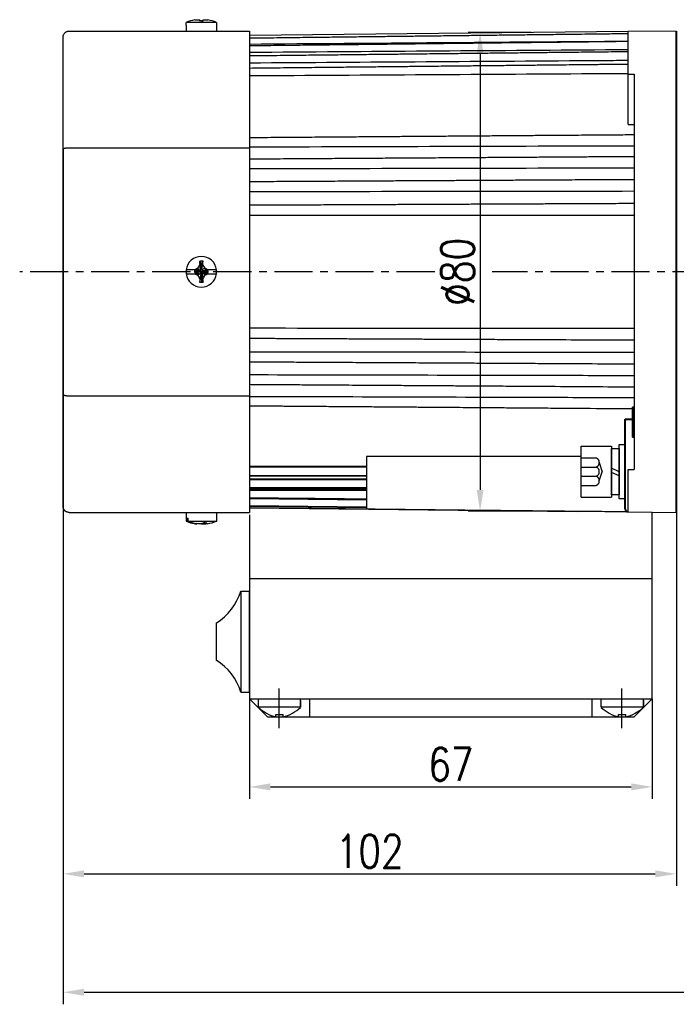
# Model space of a CAD drawing. Header units: inches. Extents: x -753 to 5070, y -3075 to 1581.
# Tile 88 of 178: x 2752 to 2861, y -1266 to -1102. Entities that reach past the tile are written whole.
import ezdxf

# ---------------------------------------------------------------- set-up
doc = ezdxf.new("R2010")
doc.units = ezdxf.units.IN
doc.header["$LTSCALE"] = 10
doc.header["$MEASUREMENT"] = 0
doc.linetypes.add('CENTER', pattern=[10.16, 6.35, -1.27, 1.27, -1.27])
doc.linetypes.add('HIDDEN', pattern=[1.905, 1.27, -0.635])
for name, color, linetype in [('1轮廓实线层', 7, 'Continuous'), ('3中心线层', 1, 'CENTER'), ('4虚线层', 6, 'HIDDEN'), ('7标注层', 4, 'Continuous')]:
    doc.layers.add(name, color=color, linetype=linetype)
doc.layers.add('图层2', color=4, linetype='Continuous', lineweight=40)
doc.styles.add('TH_GBDIM', font='romans.shx', dxfattribs={"width": 0.8, "bigfont": 'gbcbig.shx'})
doc.dimstyles.new('TH_GBDIM', dxfattribs={"dimtxt": 3.5, "dimasz": 2.5, "dimexe": 2, "dimexo": 0, "dimgap": 1, "dimtad": 1, "dimdec": 4, "dimdsep": 46, "dimtxsty": 'TH_GBDIM', "dimcen": 0.09, "dimclrd": 4, "dimclre": 4, "dimclrt": 3, "dimadec": 0, "dimazin": 0, "dimtfac": 1, "dimtdec": 4, "dimtmove": 0, "dimatfit": 3, "dimfxl": 1, "dimtzin": 0, "dimarcsym": 0})

# ---------------------------------------------------------------- blocks, each defined once
blk = doc.blocks.new('*D255')
at = {"layer": '7标注层', "color": 4, "lineweight": -2, "transparency": 16777216}
for p, q in [((2758.8, -1123.9), (2758.8, -1266.14)), ((2980.8, -1123.9), (2980.8, -1266.14)), ((2762.3, -1264.14), (2977.3, -1264.14))]:
    blk.add_line(p, q, dxfattribs=at)
at = {"layer": '7标注层', "color": 4, "transparency": 16777216}
for points in [[(2762.3, -1263.56), (2762.3, -1264.73), (2758.8, -1264.14)], [(2977.3, -1263.56), (2977.3, -1264.73), (2980.8, -1264.14)]]:
    blk.add_solid(points, dxfattribs=at)
at = {"layer": 'Defpoints', "color": 0, "transparency": 16777216}
for p in [(2758.8, -1123.9), (2980.8, -1123.9), (2980.8, -1264.14)]:
    blk.add_point(p, dxfattribs=at)
at = {"layer": '7标注层', "color": 3, "transparency": 16777216, "insert": (2871.54, -1260.39), "char_height": 5.5, "attachment_point": 5, "style": 'TH_GBDIM'}
blk.add_mtext('222', dxfattribs=at)
blk = doc.blocks.new('*D328')
at = {"layer": '7标注层', "color": 4, "lineweight": -2, "transparency": 16777216}
for p, q in [((2860.8, -1104.39), (2860.8, -1246.46)), ((2758.8, -1134.91), (2758.8, -1246.46)), ((2762.3, -1244.46), (2857.3, -1244.46))]:
    blk.add_line(p, q, dxfattribs=at)
at = {"layer": '7标注层', "color": 4, "transparency": 16777216}
for points in [[(2762.3, -1243.88), (2762.3, -1245.04), (2758.8, -1244.46)], [(2857.3, -1243.88), (2857.3, -1245.04), (2860.8, -1244.46)]]:
    blk.add_solid(points, dxfattribs=at)
at = {"layer": 'Defpoints', "color": 0, "transparency": 16777216}
for p in [(2860.8, -1104.39), (2758.8, -1134.91), (2860.8, -1244.46)]:
    blk.add_point(p, dxfattribs=at)
at = {"layer": '7标注层', "color": 3, "transparency": 16777216, "insert": (2809.8, -1240.71), "char_height": 5.5, "attachment_point": 5, "style": 'TH_GBDIM'}
blk.add_mtext('102', dxfattribs=at)
blk = doc.blocks.new('*D329')
at = {"layer": '7标注层', "color": 4, "lineweight": -2, "transparency": 16777216}
for p, q in [((2836.72, -1104.63), (2826.16, -1104.63)), ((2828.16, -1108.13), (2828.16, -1180.65)), ((2836.72, -1184.15), (2826.16, -1184.15))]:
    blk.add_line(p, q, dxfattribs=at)
at = {"layer": '7标注层', "color": 4, "transparency": 16777216}
for points in [[(2827.58, -1108.13), (2828.74, -1108.13), (2828.16, -1104.63)], [(2827.58, -1180.65), (2828.74, -1180.65), (2828.16, -1184.15)]]:
    blk.add_solid(points, dxfattribs=at)
at = {"layer": 'Defpoints', "color": 0, "transparency": 16777216}
for p in [(2836.72, -1104.63), (2828.16, -1184.15), (2836.72, -1184.15)]:
    blk.add_point(p, dxfattribs=at)
at = {"layer": '7标注层', "color": 3, "transparency": 16777216, "insert": (2824.41, -1144.39), "char_height": 5.5, "attachment_point": 5, "rotation": 90, "style": 'TH_GBDIM'}
blk.add_mtext('{%%c80}{}{}', dxfattribs=at)
blk = doc.blocks.new('*D483')
at = {"layer": '7标注层', "color": 4, "lineweight": -2, "transparency": 16777216}
for p, q in [((2789.8, -1215.35), (2789.8, -1232.01)), ((2856.8, -1215.35), (2856.8, -1232.01)), ((2793.3, -1230.01), (2853.3, -1230.01))]:
    blk.add_line(p, q, dxfattribs=at)
at = {"layer": '7标注层', "color": 4, "transparency": 16777216}
for points in [[(2793.3, -1229.42), (2793.3, -1230.59), (2789.8, -1230.01)], [(2853.3, -1229.42), (2853.3, -1230.59), (2856.8, -1230.01)]]:
    blk.add_solid(points, dxfattribs=at)
at = {"layer": 'Defpoints', "color": 0, "transparency": 16777216}
for p in [(2789.8, -1215.35), (2856.8, -1215.35), (2856.8, -1230.01)]:
    blk.add_point(p, dxfattribs=at)
at = {"layer": '7标注层', "color": 3, "transparency": 16777216, "insert": (2823.3, -1226.26), "char_height": 5.5, "attachment_point": 5, "style": 'TH_GBDIM'}
blk.add_mtext('67', dxfattribs=at)
blk = doc.blocks.new('GB93_5_0.65_R')
at = {"layer": '1轮廓实线层'}
for p, q in [((3.85, 1.3), (-3.85, 1.3)), ((-3.85, 1.3), (-3.85, 0)), ((-3.85, 0), (3.85, 0)), ((0, 0), (-0.56, 1.3)), ((0.7, 0), (0.14, 1.3)), ((3.85, 0), (3.85, 1.3))]:
    blk.add_line(p, q, dxfattribs=at)

msp = doc.modelspace()

# ---------------------------------------------------------------- linework, layer by layer
at = {"lineweight": -3}
msp.add_line((2848.797, -1184.347), (2848.797, -1184.344), dxfattribs=at)
for p, q in [((2856.797, -1215.347), (2856.797, -1184.347)), ((2791.297, -1216.782), (2791.297, -1215.347)), ((2798.297, -1216.782), (2798.297, -1215.347)), ((2798.297, -1215.65), (2798.297, -1216.782)), ((2848.297, -1216.782), (2848.297, -1215.347)), ((2855.344, -1216.782), (2855.344, -1215.347)), ((2855.344, -1215.65), (2855.344, -1216.782)), ((2791.297, -1216.688), (2798.297, -1216.688)), ((2848.297, -1216.688), (2855.297, -1216.688)), ((2794.197, -1217.947), (2795.397, -1217.947)), ((2794.197, -1218.375), (2794.197, -1217.947)), ((2795.397, -1218.375), (2795.397, -1217.947)), ((2851.197, -1217.947), (2852.397, -1217.947)), ((2851.197, -1218.375), (2851.197, -1217.947)), ((2852.397, -1218.375), (2852.397, -1217.947))]:
    msp.add_line(p, q)
for centre, start, end in [((2795.757, -1212.099), 226.40085, 256.04276), ((2793.837, -1212.099), 283.95724, 313.59915), ((2852.757, -1212.099), 226.40085, 256.04276), ((2850.837, -1212.099), 283.95724, 313.59915)]:
    msp.add_arc(centre, 6.467, start, end)
at = {"layer": '1轮廓实线层'}
for p, q in [((2784.327, -1102.939), (2779.267, -1102.939)), ((2779.267, -1103.413), (2779.267, -1102.939)), ((2784.327, -1102.939), (2784.327, -1103.413)), ((2759.797, -1104.388), (2789.797, -1104.388)), ((2779.247, -1103.413), (2779.267, -1103.413)), ((2779.247, -1103.413), (2779.247, -1104.388)), ((2784.347, -1103.413), (2784.327, -1103.413)), ((2784.347, -1104.388), (2784.347, -1103.413)), ((2789.797, -1104.388), (2789.797, -1123.773)), ((2852.796, -1104.472), (2789.797, -1105.126)), ((2860.797, -1104.388), (2852.797, -1104.472)), ((2852.797, -1111.528), (2852.797, -1104.472)), ((2860.797, -1184.388), (2860.797, -1104.388)), ((2758.797, -1124.017), (2758.797, -1105.388)), ((2852.797, -1119.913), (2852.797, -1111.528)), ((2852.797, -1111.528), (2853.797, -1111.532)), ((2853.797, -1111.532), (2853.797, -1144.388)), ((2758.797, -1164.76), (2758.797, -1124.017)), ((2759.797, -1123.773), (2789.797, -1123.773)), ((2789.797, -1123.773), (2789.797, -1165.004)), ((2781.733, -1143.904), (2781.797, -1143.904)), ((2781.738, -1143.792), (2781.789, -1142.644)), ((2780.7, -1144.07), (2779.267, -1144.07)), ((2779.267, -1144.707), (2780.721, -1144.707)), ((2780.649, -1144.178), (2780.649, -1144.369)), ((2781.414, -1144.286), (2780.649, -1144.178)), ((2781.414, -1144.35), (2780.649, -1144.369)), ((2781.414, -1144.35), (2781.414, -1144.286)), ((2781.861, -1144.669), (2781.797, -1144.669)), ((2781.856, -1144.795), (2781.804, -1146.113)), ((2782.179, -1144.223), (2782.179, -1144.286)), ((2782.325, -1144.238), (2782.944, -1144.306)), ((2782.876, -1144.707), (2784.327, -1144.707)), ((2784.327, -1144.07), (2782.89, -1144.07)), ((2782.944, -1144.497), (2782.944, -1144.306)), ((2853.797, -1144.388), (2853.797, -1177.245)), ((2758.797, -1183.388), (2758.797, -1164.76)), ((2759.797, -1165.004), (2789.797, -1165.004)), ((2789.797, -1165.004), (2789.797, -1184.388)), ((2853.797, -1166.888), (2853.497, -1166.888)), ((2844.997, -1181.868), (2844.997, -1173.368)), ((2844.997, -1173.368), (2849.997, -1173.368)), ((2849.497, -1173.368), (2849.997, -1173.368)), ((2849.997, -1173.368), (2849.997, -1181.868)), ((2851.297, -1174.968), (2851.297, -1173.118)), ((2851.297, -1173.118), (2852.297, -1173.118)), ((2852.297, -1173.118), (2852.297, -1174.968)), ((2853.497, -1171.888), (2853.797, -1171.888)), ((2851.297, -1180.268), (2851.297, -1174.968)), ((2852.297, -1174.968), (2852.297, -1180.268)), ((2844.997, -1175.098), (2809.241, -1175.098)), ((2809.241, -1175.098), (2809.241, -1183.853)), ((2852.797, -1177.249), (2853.797, -1177.245)), ((2852.797, -1177.249), (2853.797, -1177.245)), ((2852.797, -1184.305), (2852.797, -1177.249)), ((2851.297, -1182.118), (2851.297, -1180.268)), ((2844.997, -1181.868), (2849.997, -1181.868)), ((2849.497, -1181.868), (2849.997, -1181.868)), ((2852.297, -1182.118), (2851.297, -1182.118)), ((2759.797, -1184.388), (2789.797, -1184.388)), ((2779.247, -1184.388), (2779.247, -1185.838)), ((2784.347, -1185.838), (2784.347, -1184.388)), ((2789.797, -1183.651), (2844.304, -1184.217)), ((2789.797, -1184.791), (2789.797, -1215.347)), ((2852.797, -1184.305), (2860.797, -1184.388)), ((2779.338, -1185.838), (2779.247, -1185.838)), ((2779.338, -1185.363), (2779.338, -1185.838)), ((2779.338, -1185.363), (2779.582, -1185.363)), ((2779.582, -1185.838), (2779.582, -1185.363)), ((2779.582, -1185.838), (2784.347, -1185.838)), ((2788.389, -1197.447), (2788.389, -1214.247)), ((2788.389, -1197.447), (2789.797, -1197.447)), ((2789.797, -1214.247), (2789.797, -1197.447)), ((2784.272, -1202.765), (2784.272, -1208.928)), ((2788.389, -1214.247), (2789.797, -1214.247)), ((2789.797, -1215.347), (2792.797, -1218.347)), ((2789.797, -1215.347), (2799.797, -1215.347)), ((2799.797, -1215.347), (2799.797, -1218.347)), ((2846.797, -1215.347), (2856.797, -1215.347)), ((2846.797, -1218.347), (2846.797, -1215.347)), ((2856.797, -1215.347), (2853.797, -1218.347)), ((2792.797, -1218.347), (2853.797, -1218.347))]:
    msp.add_line(p, q, dxfattribs=at)
at = {"layer": '1轮廓实线层', "color": 7}
for p, q in [((2789.797, -1195.347), (2856.797, -1195.347)), ((2799.797, -1215.347), (2846.797, -1215.347))]:
    msp.add_line(p, q, dxfattribs=at)
at = {"layer": '1轮廓实线层'}
for centre, radius, start, end in [((2781.797, -1109.188), 6.742, 99.18112, 112.03874), ((2781.797, -1109.188), 6.742, 67.96126, 80.79176), ((2781.797, -1144.388), 2.55, 7.18076, 172.81924), ((2781.797, -1144.388), 2.55, 172.81924, 187.18076), ((2781.797, -1144.388), 2.55, 187.18076, 352.81924), ((2781.797, -1144.388), 2.55, 352.81924, 7.18076), ((2781.797, -1179.588), 6.75, 247.8039, 261.19704), ((2781.797, -1179.588), 6.75, 278.74451, 292.1961), ((2778.949, -1194.392), 9.922, 302.44386, 342.06748), ((2778.949, -1217.302), 9.922, 17.93252, 57.55614)]:
    msp.add_arc(centre, radius, start, end, dxfattribs=at)
for centre, major_axis, ratio, start_param, end_param in [((2781.797, -1107.349), (-6.112, 0), 0.7668657, 4.7111901, 4.7584334), ((2781.797, -1146.361), (6.292, 0), 0.5908254, 1.5262082, 1.571988), ((2781.797, -1142.191), (-6.112, 0), 0.6418076, 1.5247519, 1.5719952), ((2781.675, -1179.588), (0, 6.742), 0.923728, 2.7569441, 2.9787836), ((2781.919, -1179.588), (0, -6.742), 0.923728, 5.8985368, 6.1224713), ((2780.955, -1181.428), (5.557, -2.543), 0.7083753, 5.2848247, 5.332068)]:
    msp.add_ellipse(centre, major_axis=major_axis, ratio=ratio, start_param=start_param, end_param=end_param, dxfattribs=at)
for points, knots in [([(2780.721, -1102.532), (2780.801, -1102.522), (2780.882, -1102.513), (2781.045, -1102.499), (2781.127, -1102.493), (2781.209, -1102.49)], [0, 0, 0, 0, 0.5, 0.5, 1, 1, 1, 1]), ([(2781.209, -1102.49), (2781.265, -1102.494), (2781.322, -1102.502), (2781.437, -1102.523), (2781.495, -1102.537), (2781.553, -1102.553)], [0, 0, 0, 0, 0.5, 0.5, 1, 1, 1, 1]), ([(2782.044, -1102.551), (2782.104, -1102.535), (2782.162, -1102.522), (2782.277, -1102.501), (2782.334, -1102.494), (2782.39, -1102.49)], [0, 0, 0, 0, 0.5, 0.5, 1, 1, 1, 1]), ([(2758.797, -1105.388), (2758.797, -1105.384), (2758.797, -1105.38), (2758.797, -1105.372), (2758.797, -1105.36), (2758.798, -1105.332), (2758.8, -1105.308), (2758.805, -1105.259), (2758.809, -1105.227), (2758.822, -1105.164), (2758.83, -1105.132), (2758.848, -1105.07), (2758.859, -1105.04), (2758.896, -1104.95), (2758.926, -1104.893), (2758.998, -1104.783), (2759.039, -1104.733), (2759.108, -1104.663), (2759.132, -1104.641), (2759.17, -1104.609), (2759.183, -1104.599), (2759.209, -1104.579), (2759.223, -1104.57), (2759.291, -1104.523), (2759.348, -1104.492), (2759.425, -1104.46), (2759.44, -1104.454), (2759.471, -1104.443), (2759.487, -1104.437), (2759.535, -1104.423), (2759.567, -1104.415), (2759.664, -1104.395), (2759.73, -1104.388), (2759.797, -1104.388)], [0, 0, 0, 0, 0.0078125, 0.0078125, 0.015625, 0.03125, 0.0625, 0.0625, 0.125, 0.125, 0.1875, 0.1875, 0.25, 0.25, 0.375, 0.375, 0.5, 0.5, 0.5625, 0.5625, 0.59375, 0.59375, 0.625, 0.625, 0.75, 0.75, 0.78125, 0.78125, 0.8125, 0.8125, 0.875, 0.875, 1, 1, 1, 1]), ([(2852.797, -1104.834), (2852.123, -1104.842), (2850.537, -1104.86), (2848.135, -1104.889), (2845.685, -1104.918), (2843.522, -1104.944), (2841.653, -1104.966), (2840.059, -1104.985), (2838.652, -1105.001), (2837.329, -1105.017), (2835.406, -1105.04), (2832.898, -1105.07), (2829.892, -1105.105), (2827.508, -1105.134), (2825.747, -1105.155), (2824.502, -1105.169), (2823.159, -1105.185), (2821.594, -1105.204), (2819.724, -1105.226), (2817.548, -1105.252), (2815.065, -1105.281), (2812.276, -1105.314), (2809.181, -1105.351), (2805.779, -1105.392), (2802.071, -1105.436), (2798.057, -1105.483), (2793.932, -1105.532), (2791.144, -1105.565), (2789.797, -1105.581)], [0, 0, 0, 0, 0.032088, 0.0755105, 0.1143923, 0.1487336, 0.1785342, 0.2033829, 0.2246333, 0.2455287, 0.2664241, 0.3161751, 0.3649489, 0.4095693, 0.4297077, 0.4488031, 0.4688516, 0.4936696, 0.5233503, 0.5578936, 0.5972996, 0.6415684, 0.6906998, 0.7446939, 0.8035507, 0.8672702, 0.9358525, 1, 1, 1, 1]), ([(2852.797, -1106.125), (2852.123, -1106.132), (2850.537, -1106.151), (2848.135, -1106.178), (2845.685, -1106.207), (2843.522, -1106.232), (2841.653, -1106.253), (2840.059, -1106.272), (2838.652, -1106.288), (2837.329, -1106.303), (2835.406, -1106.325), (2832.898, -1106.354), (2829.892, -1106.389), (2827.508, -1106.416), (2825.747, -1106.437), (2824.502, -1106.451), (2823.159, -1106.466), (2821.594, -1106.485), (2819.724, -1106.506), (2817.548, -1106.531), (2815.065, -1106.56), (2812.276, -1106.592), (2809.181, -1106.628), (2805.779, -1106.667), (2802.071, -1106.71), (2798.057, -1106.756), (2793.932, -1106.804), (2791.144, -1106.836), (2789.797, -1106.851)], [0, 0, 0, 0, 0.0320881, 0.0755106, 0.1143925, 0.1487338, 0.1785344, 0.2033832, 0.2246336, 0.245529, 0.2664245, 0.3161756, 0.3649494, 0.4095699, 0.4297083, 0.4488037, 0.4688523, 0.4936703, 0.523351, 0.5578944, 0.5973005, 0.6415693, 0.6907008, 0.7446949, 0.8035518, 0.8672714, 0.9358537, 1, 1, 1, 1]), ([(2852.797, -1107.49), (2851.631, -1107.499), (2850.465, -1107.507), (2849.3, -1107.516), (2849.212, -1107.517), (2849.125, -1107.517), (2849.037, -1107.518), (2829.291, -1107.662), (2809.544, -1107.805), (2789.797, -1107.947)], [-0.0634682, -0.0634682, -0.0634682, -0.0634682, -0.0044326, -0.0044326, -0.0044326, 0, 0, 0, 1, 1, 1, 1]), ([(2852.797, -1107.824), (2851.526, -1107.838), (2850.255, -1107.852), (2848.983, -1107.866), (2848.973, -1107.867), (2848.964, -1107.867), (2848.954, -1107.867), (2848.649, -1107.87), (2847.528, -1107.883), (2845.685, -1107.903), (2843.522, -1107.927), (2841.653, -1107.948), (2840.059, -1107.965), (2838.652, -1107.981), (2837.329, -1107.996), (2835.406, -1108.017), (2832.898, -1108.045), (2829.892, -1108.078), (2827.508, -1108.105), (2825.747, -1108.124), (2824.502, -1108.138), (2823.159, -1108.153), (2821.594, -1108.17), (2819.724, -1108.191), (2817.548, -1108.215), (2815.065, -1108.243), (2812.276, -1108.273), (2809.181, -1108.308), (2805.779, -1108.346), (2802.071, -1108.387), (2798.057, -1108.431), (2793.932, -1108.477), (2791.144, -1108.508), (2789.797, -1108.523)], [-0.064965, -0.064965, -0.064965, -0.064965, -0.0004999, -0.0004999, -0.0004999, 0, 0, 0, 0.0154535, 0.0568614, 0.0934337, 0.1251704, 0.1516335, 0.1742644, 0.1965173, 0.2187703, 0.2717534, 0.3236958, 0.371215, 0.3926617, 0.4129975, 0.4343485, 0.4607788, 0.4923876, 0.5291751, 0.5711411, 0.6182858, 0.6706091, 0.728111, 0.7907915, 0.8586506, 0.9316883, 1, 1, 1, 1]), ([(2852.797, -1109.285), (2851.493, -1109.294), (2850.19, -1109.302), (2848.886, -1109.311), (2848.778, -1109.312), (2848.669, -1109.313), (2848.561, -1109.313), (2828.973, -1109.446), (2809.385, -1109.577), (2789.797, -1109.707)], [-0.0720914, -0.0720914, -0.0720914, -0.0720914, -0.0055429, -0.0055429, -0.0055429, 0, 0, 0, 1, 1, 1, 1]), ([(2852.797, -1109.913), (2851.366, -1109.928), (2849.935, -1109.943), (2848.504, -1109.959), (2848.502, -1109.959), (2848.5, -1109.959), (2848.497, -1109.959), (2848.345, -1109.96), (2847.376, -1109.97), (2845.685, -1109.988), (2843.522, -1110.011), (2841.653, -1110.031), (2840.059, -1110.048), (2838.652, -1110.062), (2837.329, -1110.076), (2835.406, -1110.097), (2832.898, -1110.123), (2829.892, -1110.155), (2827.508, -1110.18), (2825.747, -1110.198), (2824.502, -1110.212), (2823.159, -1110.226), (2821.594, -1110.242), (2819.724, -1110.262), (2817.548, -1110.285), (2815.065, -1110.311), (2812.276, -1110.341), (2809.181, -1110.373), (2805.779, -1110.409), (2802.071, -1110.448), (2798.057, -1110.491), (2793.932, -1110.534), (2791.144, -1110.563), (2789.797, -1110.578)], [-0.0732457, -0.0732457, -0.0732457, -0.0732457, -0.000111, -0.000111, -0.000111, 0, 0, 0, 0.0077979, 0.0495278, 0.0863844, 0.1183679, 0.1450367, 0.1678436, 0.1902695, 0.2126955, 0.2660906, 0.3184368, 0.3663256, 0.387939, 0.408433, 0.42995, 0.4565858, 0.4884404, 0.5255139, 0.5678063, 0.6153175, 0.6680477, 0.7259967, 0.7891645, 0.8575513, 0.9311569, 1, 1, 1, 1]), ([(2852.797, -1111.464), (2851.586, -1111.471), (2850.376, -1111.479), (2849.166, -1111.486), (2849.034, -1111.487), (2848.903, -1111.488), (2848.771, -1111.489), (2829.113, -1111.609), (2809.455, -1111.729), (2789.797, -1111.847)], [-0.0682619, -0.0682619, -0.0682619, -0.0682619, -0.0066867, -0.0066867, -0.0066867, 0, 0, 0, 1, 1, 1, 1]), ([(2853.797, -1121.643), (2852.79, -1121.65), (2850.871, -1121.664), (2848.135, -1121.685), (2845.685, -1121.703), (2843.522, -1121.72), (2841.653, -1121.734), (2840.059, -1121.745), (2838.652, -1121.756), (2837.328, -1121.766), (2835.406, -1121.78), (2832.898, -1121.799), (2829.892, -1121.822), (2827.508, -1121.839), (2825.747, -1121.853), (2824.502, -1121.862), (2823.159, -1121.872), (2821.593, -1121.884), (2819.724, -1121.898), (2817.547, -1121.914), (2815.065, -1121.933), (2812.276, -1121.954), (2809.181, -1121.977), (2805.779, -1122.002), (2802.071, -1122.03), (2798.057, -1122.06), (2793.931, -1122.091), (2791.144, -1122.112), (2789.797, -1122.122)], [0, 0, 0, 0, 0.047214, 0.0899584, 0.128233, 0.1620379, 0.191373, 0.2158337, 0.2367522, 0.2573212, 0.2778903, 0.3268643, 0.3748763, 0.4187999, 0.4386237, 0.4574208, 0.4771563, 0.5015866, 0.5308037, 0.5648075, 0.6035981, 0.6471754, 0.6955395, 0.7486903, 0.8066279, 0.8693522, 0.9368633, 1, 1, 1, 1]), ([(2758.797, -1124.017), (2758.797, -1124.016), (2758.797, -1124.015), (2758.797, -1124.013), (2758.797, -1124.01), (2758.798, -1124.003), (2758.8, -1123.997), (2758.805, -1123.985), (2758.809, -1123.977), (2758.822, -1123.962), (2758.83, -1123.954), (2758.848, -1123.939), (2758.859, -1123.931), (2758.896, -1123.91), (2758.926, -1123.896), (2758.998, -1123.869), (2759.039, -1123.857), (2759.108, -1123.84), (2759.132, -1123.834), (2759.17, -1123.827), (2759.183, -1123.824), (2759.209, -1123.819), (2759.223, -1123.817), (2759.291, -1123.806), (2759.348, -1123.798), (2759.425, -1123.79), (2759.44, -1123.789), (2759.471, -1123.786), (2759.487, -1123.785), (2759.535, -1123.781), (2759.567, -1123.779), (2759.664, -1123.775), (2759.73, -1123.773), (2759.797, -1123.773)], [0, 0, 0, 0, 0.0078125, 0.0078125, 0.015625, 0.03125, 0.0625, 0.0625, 0.125, 0.125, 0.1875, 0.1875, 0.25, 0.25, 0.375, 0.375, 0.5, 0.5, 0.5625, 0.5625, 0.59375, 0.59375, 0.625, 0.625, 0.75, 0.75, 0.78125, 0.78125, 0.8125, 0.8125, 0.875, 0.875, 1, 1, 1, 1]), ([(2853.797, -1125.262), (2852.79, -1125.269), (2850.871, -1125.281), (2848.135, -1125.299), (2845.685, -1125.315), (2843.522, -1125.329), (2841.653, -1125.342), (2840.059, -1125.352), (2838.652, -1125.361), (2837.328, -1125.37), (2835.406, -1125.383), (2832.898, -1125.399), (2829.892, -1125.419), (2827.508, -1125.434), (2825.747, -1125.446), (2824.502, -1125.454), (2823.159, -1125.463), (2821.593, -1125.473), (2819.724, -1125.485), (2817.547, -1125.499), (2815.065, -1125.516), (2812.276, -1125.534), (2809.181, -1125.554), (2805.779, -1125.577), (2802.071, -1125.601), (2798.057, -1125.627), (2793.931, -1125.654), (2791.144, -1125.672), (2789.797, -1125.681)], [0, 0, 0, 0, 0.0472142, 0.0899587, 0.1282334, 0.1620384, 0.1913737, 0.2158344, 0.236753, 0.2573221, 0.2778913, 0.3268654, 0.3748776, 0.4188013, 0.4386252, 0.4574223, 0.4771579, 0.5015883, 0.5308054, 0.5648094, 0.6036001, 0.6471776, 0.6955418, 0.7486928, 0.8066306, 0.8693551, 0.9368664, 1, 1, 1, 1]), ([(2853.797, -1129.08), (2852.79, -1129.085), (2850.871, -1129.096), (2848.135, -1129.111), (2845.685, -1129.125), (2843.522, -1129.137), (2841.653, -1129.147), (2840.059, -1129.156), (2838.652, -1129.164), (2837.328, -1129.171), (2835.406, -1129.182), (2832.898, -1129.196), (2829.892, -1129.213), (2827.508, -1129.226), (2825.747, -1129.236), (2824.502, -1129.243), (2823.159, -1129.25), (2821.593, -1129.259), (2819.723, -1129.269), (2817.547, -1129.281), (2815.065, -1129.295), (2812.276, -1129.31), (2809.18, -1129.328), (2805.779, -1129.347), (2802.071, -1129.367), (2798.056, -1129.39), (2793.931, -1129.412), (2791.144, -1129.428), (2789.797, -1129.435)], [0, 0, 0, 0, 0.0472143, 0.0899588, 0.1282336, 0.1620386, 0.1913739, 0.2158347, 0.2367532, 0.2573224, 0.2778916, 0.3268658, 0.374878, 0.4188017, 0.4386256, 0.4574228, 0.4771583, 0.5015887, 0.5308059, 0.5648098, 0.6036006, 0.6471781, 0.6955423, 0.7486934, 0.8066312, 0.8693558, 0.9368671, 1, 1, 1, 1]), ([(2853.797, -1133.056), (2852.79, -1133.06), (2850.871, -1133.069), (2848.135, -1133.081), (2845.685, -1133.092), (2843.522, -1133.102), (2841.653, -1133.11), (2840.059, -1133.118), (2838.652, -1133.124), (2837.328, -1133.13), (2835.406, -1133.139), (2832.898, -1133.15), (2829.892, -1133.164), (2827.508, -1133.174), (2825.747, -1133.182), (2824.502, -1133.188), (2823.159, -1133.194), (2821.593, -1133.201), (2819.723, -1133.21), (2817.547, -1133.22), (2815.065, -1133.231), (2812.276, -1133.243), (2809.18, -1133.257), (2805.779, -1133.273), (2802.071, -1133.289), (2798.056, -1133.308), (2793.931, -1133.326), (2791.144, -1133.339), (2789.797, -1133.345)], [0, 0, 0, 0, 0.0472144, 0.089959, 0.1282339, 0.162039, 0.1913744, 0.2158351, 0.2367537, 0.2573229, 0.2778921, 0.3268663, 0.3748786, 0.4188023, 0.4386262, 0.4574234, 0.4771589, 0.5015893, 0.5308065, 0.5648104, 0.6036012, 0.6471787, 0.695543, 0.7486941, 0.8066319, 0.8693566, 0.936868, 1, 1, 1, 1]), ([(2781.55, -1143.175), (2781.49, -1143.277), (2781.432, -1143.381), (2781.317, -1143.588), (2781.26, -1143.693), (2781.204, -1143.798)], [0, 0, 0, 0, 0.5, 0.5, 1, 1, 1, 1]), ([(2782.384, -1143.793), (2782.328, -1143.686), (2782.271, -1143.58), (2782.156, -1143.37), (2782.099, -1143.265), (2782.04, -1143.161)], [0, 0, 0, 0, 0.5, 0.5, 1, 1, 1, 1]), ([(2782.89, -1144.07), (2782.807, -1144.023), (2782.723, -1143.976), (2782.554, -1143.884), (2782.469, -1143.838), (2782.384, -1143.793)], [0, 0, 0, 0, 0.5, 0.5, 1, 1, 1, 1]), ([(2781.228, -1144.07), (2781.18, -1144.07), (2781.134, -1144.07), (2781.044, -1144.07), (2781, -1144.07), (2780.869, -1144.07), (2780.784, -1144.07), (2780.7, -1144.07)], [0, 0, 0, 0, 0.25, 0.25, 0.5, 0.5, 1, 1, 1, 1]), ([(2780.721, -1144.707), (2780.801, -1144.754), (2780.882, -1144.8), (2781.045, -1144.89), (2781.127, -1144.935), (2781.209, -1144.979)], [0, 0, 0, 0, 0.5, 0.5, 1, 1, 1, 1]), ([(2780.721, -1144.707), (2780.836, -1144.707), (2780.949, -1144.707), (2781.114, -1144.707), (2781.169, -1144.707), (2781.276, -1144.707), (2781.328, -1144.707), (2781.38, -1144.707)], [0, 0, 0, 0, 0.5, 0.5, 0.75, 0.75, 1, 1, 1, 1]), ([(2781.209, -1144.979), (2781.265, -1145.084), (2781.322, -1145.189), (2781.437, -1145.398), (2781.495, -1145.502), (2781.553, -1145.605)], [0, 0, 0, 0, 0.5, 0.5, 1, 1, 1, 1]), ([(2782.044, -1145.591), (2782.104, -1145.49), (2782.162, -1145.388), (2782.277, -1145.182), (2782.334, -1145.078), (2782.39, -1144.973)], [0, 0, 0, 0, 0.5, 0.5, 1, 1, 1, 1]), ([(2782.248, -1144.707), (2782.304, -1144.707), (2782.359, -1144.707), (2782.466, -1144.707), (2782.519, -1144.707), (2782.675, -1144.707), (2782.776, -1144.707), (2782.876, -1144.707)], [0, 0, 0, 0, 0.25, 0.25, 0.5, 0.5, 1, 1, 1, 1]), ([(2782.89, -1144.07), (2782.802, -1144.07), (2782.714, -1144.07), (2782.541, -1144.07), (2782.456, -1144.07), (2782.371, -1144.07)], [0, 0, 0, 0, 0.5, 0.5, 1, 1, 1, 1]), ([(2789.797, -1155.432), (2790.609, -1155.435), (2792.332, -1155.443), (2794.873, -1155.455), (2797.322, -1155.466), (2799.486, -1155.476), (2801.355, -1155.484), (2802.949, -1155.491), (2804.355, -1155.498), (2805.679, -1155.504), (2807.602, -1155.512), (2810.11, -1155.524), (2813.116, -1155.537), (2815.5, -1155.548), (2817.261, -1155.556), (2818.506, -1155.562), (2819.849, -1155.568), (2821.414, -1155.575), (2823.284, -1155.583), (2825.46, -1155.593), (2827.943, -1155.604), (2830.732, -1155.617), (2833.827, -1155.631), (2836.883, -1155.645), (2838.907, -1155.654), (2839.797, -1155.658), (2839.803, -1155.658), (2839.809, -1155.658), (2839.815, -1155.658), (2844.475, -1155.679), (2849.136, -1155.7), (2853.797, -1155.721)], [0, 0, 0, 0, 0.0487123, 0.1034248, 0.152416, 0.1956861, 0.2332349, 0.2645444, 0.29132, 0.3176484, 0.3439767, 0.4066632, 0.4681184, 0.5243404, 0.5497149, 0.5737752, 0.5990365, 0.6303073, 0.6677051, 0.7112299, 0.7608817, 0.8166605, 0.8785664, 0.9465993, 1, 1, 1, 1.0003597, 1.0003597, 1.0003597, 1.2800009, 1.2800009, 1.2800009, 1.2800009]), ([(2789.797, -1157.68), (2806.464, -1157.698), (2823.13, -1157.718), (2839.797, -1157.74), (2839.941, -1157.741), (2840.084, -1157.741), (2840.228, -1157.741), (2844.751, -1157.747), (2849.274, -1157.753), (2853.797, -1157.759)], [0, 0, 0, 0, 1, 1, 1, 1.008626, 1.008626, 1.008626, 1.28, 1.28, 1.28, 1.28]), ([(2789.798, -1159.341), (2790.627, -1159.346), (2792.333, -1159.356), (2794.791, -1159.369), (2797.051, -1159.382), (2798.945, -1159.392), (2800.534, -1159.401), (2801.94, -1159.409), (2803.658, -1159.419), (2805.734, -1159.43), (2808.098, -1159.443), (2810.027, -1159.454), (2811.515, -1159.462), (2812.689, -1159.469), (2814.01, -1159.476), (2815.609, -1159.485), (2817.536, -1159.496), (2819.791, -1159.508), (2822.373, -1159.522), (2825.284, -1159.539), (2828.523, -1159.557), (2832.09, -1159.576), (2835.884, -1159.598), (2838.49, -1159.612), (2839.797, -1159.619), (2839.797, -1159.619), (2839.798, -1159.619), (2839.798, -1159.619), (2844.464, -1159.645), (2849.131, -1159.671), (2853.797, -1159.697)], [0, 0, 0, 0, 0.049789, 0.1023114, 0.1475121, 0.185391, 0.2159482, 0.2428445, 0.2697408, 0.3190507, 0.367392, 0.4116168, 0.4348027, 0.4566524, 0.4820699, 0.5140475, 0.552585, 0.5976825, 0.64934, 0.7075574, 0.7723349, 0.8436723, 0.9215697, 1, 1, 1, 1.0000257, 1.0000257, 1.0000257, 1.2800055, 1.2800055, 1.2800055, 1.2800055]), ([(2789.797, -1161.481), (2806.464, -1161.515), (2823.13, -1161.55), (2839.797, -1161.587), (2839.934, -1161.588), (2840.071, -1161.588), (2840.209, -1161.588), (2844.738, -1161.598), (2849.267, -1161.608), (2853.797, -1161.618)], [0, 0, 0, 0, 1, 1, 1, 1.0082328, 1.0082328, 1.0082328, 1.28, 1.28, 1.28, 1.28]), ([(2789.798, -1163.096), (2790.627, -1163.101), (2792.333, -1163.112), (2794.791, -1163.128), (2797.051, -1163.143), (2798.945, -1163.156), (2800.534, -1163.166), (2801.94, -1163.175), (2803.658, -1163.186), (2805.734, -1163.2), (2808.098, -1163.216), (2810.028, -1163.228), (2811.515, -1163.238), (2812.689, -1163.246), (2814.01, -1163.254), (2815.609, -1163.265), (2817.536, -1163.277), (2819.791, -1163.292), (2822.373, -1163.309), (2825.284, -1163.328), (2828.523, -1163.349), (2832.09, -1163.373), (2835.884, -1163.398), (2838.49, -1163.415), (2839.797, -1163.423), (2839.797, -1163.423), (2839.797, -1163.423), (2839.797, -1163.423), (2844.464, -1163.454), (2849.13, -1163.484), (2853.797, -1163.515)], [0, 0, 0, 0, 0.0497915, 0.1023138, 0.1475144, 0.1853932, 0.2159503, 0.2428465, 0.2697427, 0.3190524, 0.3673936, 0.4116182, 0.4348041, 0.4566536, 0.4820711, 0.5140485, 0.5525859, 0.5976832, 0.6493405, 0.7075578, 0.772335, 0.8436722, 0.9215694, 1, 1, 1, 1, 1, 1, 1.2800177, 1.2800177, 1.2800177, 1.2800177]), ([(2758.797, -1164.76), (2758.797, -1164.761), (2758.797, -1164.762), (2758.797, -1164.764), (2758.797, -1164.767), (2758.798, -1164.774), (2758.8, -1164.78), (2758.805, -1164.792), (2758.809, -1164.799), (2758.822, -1164.815), (2758.83, -1164.823), (2758.848, -1164.838), (2758.859, -1164.845), (2758.896, -1164.867), (2758.926, -1164.881), (2758.998, -1164.908), (2759.039, -1164.92), (2759.108, -1164.937), (2759.132, -1164.943), (2759.17, -1164.95), (2759.183, -1164.953), (2759.209, -1164.958), (2759.223, -1164.96), (2759.291, -1164.971), (2759.348, -1164.979), (2759.425, -1164.987), (2759.44, -1164.988), (2759.471, -1164.991), (2759.487, -1164.992), (2759.535, -1164.996), (2759.567, -1164.998), (2759.664, -1165.002), (2759.73, -1165.004), (2759.797, -1165.004)], [0, 0, 0, 0, 0.0078125, 0.0078125, 0.015625, 0.03125, 0.0625, 0.0625, 0.125, 0.125, 0.1875, 0.1875, 0.25, 0.25, 0.375, 0.375, 0.5, 0.5, 0.5625, 0.5625, 0.59375, 0.59375, 0.625, 0.625, 0.75, 0.75, 0.78125, 0.78125, 0.8125, 0.8125, 0.875, 0.875, 1, 1, 1, 1]), ([(2789.797, -1165.096), (2806.464, -1165.144), (2823.13, -1165.194), (2839.797, -1165.246), (2839.926, -1165.246), (2840.055, -1165.246), (2840.184, -1165.247), (2844.722, -1165.261), (2849.259, -1165.275), (2853.797, -1165.289)], [0, 0, 0, 0, 1, 1, 1, 1.0077494, 1.0077494, 1.0077494, 1.28, 1.28, 1.28, 1.28]), ([(2789.797, -1166.655), (2790.609, -1166.661), (2792.333, -1166.674), (2794.873, -1166.693), (2797.323, -1166.711), (2799.486, -1166.727), (2801.355, -1166.741), (2802.949, -1166.753), (2804.356, -1166.764), (2805.68, -1166.774), (2807.602, -1166.788), (2810.11, -1166.807), (2813.116, -1166.83), (2815.5, -1166.847), (2817.261, -1166.861), (2818.506, -1166.87), (2819.849, -1166.88), (2821.414, -1166.892), (2823.284, -1166.906), (2825.461, -1166.922), (2827.943, -1166.941), (2830.732, -1166.962), (2833.827, -1166.985), (2837.229, -1167.01), (2840.753, -1167.037), (2843.142, -1167.055), (2844.296, -1167.063), (2844.296, -1167.063), (2844.296, -1167.063), (2844.296, -1167.063), (2844.608, -1167.065), (2844.919, -1167.068), (2845.23, -1167.07), (2845.298, -1167.071), (2845.365, -1167.071), (2845.433, -1167.072), (2848.121, -1167.092), (2850.809, -1167.112), (2853.497, -1167.132)], [0, 0, 0, 0, 0.0446861, 0.094882, 0.1398289, 0.1795269, 0.213976, 0.2427008, 0.2672659, 0.2914208, 0.3155756, 0.3730871, 0.4294689, 0.4810495, 0.5043292, 0.5264031, 0.549579, 0.5782682, 0.6125786, 0.6525102, 0.6980631, 0.7492371, 0.8060324, 0.8684488, 0.9364865, 1, 1, 1, 1, 1, 1, 1.0171385, 1.0171385, 1.0171385, 1.0208494, 1.0208494, 1.0208494, 1.1688229, 1.1688229, 1.1688229, 1.1688229]), ([(2759.797, -1184.388), (2759.73, -1184.388), (2759.664, -1184.382), (2759.567, -1184.362), (2759.535, -1184.354), (2759.487, -1184.339), (2759.471, -1184.334), (2759.44, -1184.323), (2759.425, -1184.317), (2759.348, -1184.285), (2759.291, -1184.253), (2759.223, -1184.207), (2759.209, -1184.198), (2759.183, -1184.178), (2759.17, -1184.168), (2759.132, -1184.136), (2759.108, -1184.114), (2759.039, -1184.044), (2758.998, -1183.994), (2758.926, -1183.884), (2758.896, -1183.827), (2758.859, -1183.737), (2758.848, -1183.707), (2758.83, -1183.645), (2758.822, -1183.613), (2758.809, -1183.55), (2758.805, -1183.518), (2758.8, -1183.469), (2758.798, -1183.445), (2758.797, -1183.417), (2758.797, -1183.405), (2758.797, -1183.396), (2758.797, -1183.392), (2758.797, -1183.388)], [0, 0, 0, 0, 0.125, 0.125, 0.1875, 0.1875, 0.21875, 0.21875, 0.25, 0.25, 0.375, 0.375, 0.40625, 0.40625, 0.4375, 0.4375, 0.5, 0.5, 0.625, 0.625, 0.75, 0.75, 0.8125, 0.8125, 0.875, 0.875, 0.9375, 0.9375, 0.96875, 0.984375, 0.9921875, 0.9921875, 1, 1, 1, 1]), ([(2848.43, -1184.26), (2844.919, -1184.223), (2844.608, -1184.22), (2844.297, -1184.217), (2844.297, -1184.217), (2844.297, -1184.217), (2844.297, -1184.217), (2838.63, -1184.158), (2832.963, -1184.099), (2818.464, -1183.949), (2809.63, -1183.857), (2800.797, -1183.765), (2800.796, -1183.765), (2800.796, -1183.765), (2800.795, -1183.765), (2797.129, -1183.727), (2793.463, -1183.689), (2789.797, -1183.651)], [-0.0214637, -0.0214637, -0.0214637, -0.0214637, -0.0000187, -0.0000187, -0.0000187, 0, 0, 0, 0.3908011, 0.3908011, 1, 1, 1, 1.0000367, 1.0000367, 1.0000367, 1.2528751, 1.2528751, 1.2528751, 1.2528751]), ([(2780.665, -1186.242), (2780.724, -1186.253), (2780.784, -1186.263), (2780.904, -1186.278), (2780.965, -1186.283), (2781.026, -1186.286)], [0, 0, 0, 0, 0.5, 0.5, 1, 1, 1, 1]), ([(2781.026, -1186.286), (2781.037, -1186.282), (2781.049, -1186.274), (2781.063, -1186.262), (2781.065, -1186.261), (2781.066, -1186.26)], [0, 0, 0, 0, 0.9020437, 0.9020437, 1, 1, 1, 1]), ([(2782.029, -1186.226), (2781.935, -1186.242), (2781.842, -1186.255), (2781.657, -1186.275), (2781.565, -1186.283), (2781.473, -1186.287)], [0, 0, 0, 0, 0.5, 0.5, 1, 1, 1, 1]), ([(2781.8, -1186.259), (2781.814, -1186.261), (2781.827, -1186.263), (2781.934, -1186.275), (2782.026, -1186.282), (2782.118, -1186.286)], [0, 0, 0, 0, 0.1281842, 0.1281842, 1, 1, 1, 1]), ([(2782.566, -1186.287), (2782.555, -1186.282), (2782.542, -1186.275), (2782.516, -1186.254), (2782.502, -1186.24), (2782.488, -1186.223)], [0, 0, 0, 0, 0.5, 0.5, 1, 1, 1, 1]), ([(2782.823, -1186.26), (2782.796, -1186.264), (2782.769, -1186.268), (2782.683, -1186.278), (2782.625, -1186.284), (2782.566, -1186.287)], [0, 0, 0, 0, 0.3206089, 0.3206089, 1, 1, 1, 1])]:
    msp.add_open_spline(points, degree=3, knots=knots, dxfattribs=at)
for points, degree in [([(2781.553, -1102.553), (2781.539, -1102.585), (2781.526, -1102.623), (2781.516, -1102.668)], 3), ([(2781.564, -1102.667), (2781.553, -1102.553)], 1), ([(2781.804, -1102.663), (2781.898, -1102.662), (2781.991, -1102.662), (2782.085, -1102.665)], 3), ([(2782.03, -1102.664), (2782.04, -1102.555)], 1), ([(2782.036, -1102.664), (2782.044, -1102.551)], 1), ([(2782.085, -1102.665), (2782.073, -1102.62), (2782.059, -1102.582), (2782.044, -1102.551)], 3), ([(2782.39, -1102.49), (2782.553, -1102.497), (2782.716, -1102.511), (2782.876, -1102.533)], 3), ([(2852.797, -1106.1), (2831.797, -1106.263), (2810.797, -1106.425), (2789.797, -1106.587)], 3), ([(2852.797, -1119.913), (2853.13, -1119.913), (2853.464, -1119.913), (2853.797, -1119.913)], 3), ([(2853.797, -1123.488), (2832.464, -1123.554), (2811.131, -1123.619), (2789.797, -1123.681)], 3), ([(2853.797, -1127.158), (2832.464, -1127.207), (2811.131, -1127.252), (2789.797, -1127.295)], 3), ([(2853.797, -1131.018), (2832.464, -1131.047), (2811.131, -1131.074), (2789.797, -1131.097)], 3), ([(2853.797, -1135.024), (2832.464, -1135.033), (2811.131, -1135.041), (2789.797, -1135.045)], 3), ([(2781.204, -1143.798), (2781.035, -1143.887), (2780.867, -1143.978), (2780.7, -1144.07)], 3), ([(2781.542, -1144.235), (2781.204, -1143.798)], 1), ([(2781.789, -1142.644), (2781.696, -1142.648), (2781.603, -1142.654), (2781.51, -1142.66)], 3), ([(2781.746, -1144.031), (2781.51, -1142.66)], 1), ([(2781.51, -1142.66), (2781.521, -1142.831), (2781.534, -1143.002), (2781.55, -1143.175)], 3), ([(2781.676, -1144.166), (2781.55, -1143.175)], 1), ([(2781.742, -1143.988), (2781.738, -1143.792)], 1), ([(2781.797, -1143.904), (2782.077, -1142.648)], 1), ([(2781.861, -1143.904), (2781.797, -1143.904)], 1), ([(2781.848, -1144.031), (2782.384, -1143.793)], 1), ([(2781.848, -1144.031), (2781.861, -1143.904)], 1), ([(2781.861, -1143.904), (2782.04, -1143.161)], 1), ([(2782.04, -1143.161), (2782.055, -1142.988), (2782.067, -1142.817), (2782.077, -1142.648)], 3), ([(2780.968, -1144.178), (2780.649, -1144.178)], 1), ([(2780.649, -1144.369), (2780.713, -1144.522)], 1), ([(2781.542, -1144.337), (2780.713, -1144.522)], 1), ([(2780.713, -1144.522), (2781.099, -1144.525)], 1), ([(2781.228, -1144.07), (2780.968, -1144.178)], 1), ([(2781.414, -1144.223), (2780.968, -1144.178)], 1), ([(2781.676, -1144.407), (2781.099, -1144.525)], 1), ([(2781.099, -1144.525), (2781.38, -1144.707)], 1), ([(2781.746, -1144.541), (2781.209, -1144.979)], 1), ([(2781.459, -1144.346), (2781.302, -1144.353)], 1), ([(2781.414, -1144.223), (2781.414, -1144.286)], 1), ([(2781.542, -1144.235), (2781.414, -1144.223)], 1), ([(2781.414, -1144.35), (2781.542, -1144.337)], 1), ([(2781.797, -1144.669), (2781.516, -1146.109)], 1), ([(2781.676, -1144.166), (2781.542, -1144.235)], 1), ([(2781.542, -1144.337), (2781.676, -1144.407)], 1), ([(2781.733, -1144.669), (2781.553, -1145.605)], 1), ([(2781.746, -1144.031), (2781.676, -1144.166)], 1), ([(2781.676, -1144.407), (2781.746, -1144.541)], 1), ([(2781.746, -1144.541), (2781.733, -1144.669)], 1), ([(2781.733, -1144.669), (2781.797, -1144.669)], 1), ([(2781.917, -1144.166), (2781.848, -1144.031)], 1), ([(2781.848, -1144.541), (2781.917, -1144.407)], 1), ([(2781.848, -1144.541), (2782.085, -1146.097)], 1), ([(2781.851, -1144.577), (2781.856, -1144.795)], 1), ([(2781.917, -1144.166), (2782.495, -1144.15)], 1), ([(2782.052, -1144.235), (2781.917, -1144.166)], 1), ([(2781.917, -1144.407), (2782.052, -1144.337)], 1), ([(2781.917, -1144.407), (2782.044, -1145.591)], 1), ([(2782.052, -1144.235), (2782.881, -1144.153)], 1), ([(2782.052, -1144.337), (2782.179, -1144.35)], 1), ([(2782.052, -1144.337), (2782.225, -1144.664)], 1), ([(2782.155, -1144.225), (2782.325, -1144.238)], 1), ([(2782.179, -1144.286), (2782.944, -1144.497)], 1), ([(2782.179, -1144.35), (2782.179, -1144.286)], 1), ([(2782.179, -1144.35), (2782.626, -1144.497)], 1), ([(2782.197, -1144.707), (2782.225, -1144.664)], 1), ([(2782.197, -1144.707), (2782.215, -1144.707), (2782.232, -1144.707), (2782.248, -1144.707)], 3), ([(2782.225, -1144.664), (2782.626, -1144.497)], 1), ([(2782.248, -1144.707), (2782.39, -1144.973)], 1), ([(2782.495, -1144.15), (2782.371, -1144.07)], 1), ([(2782.39, -1144.973), (2782.553, -1144.886), (2782.716, -1144.797), (2782.876, -1144.707)], 3), ([(2782.881, -1144.153), (2782.495, -1144.15)], 1), ([(2782.626, -1144.497), (2782.944, -1144.497)], 1), ([(2782.944, -1144.306), (2782.881, -1144.153)], 1), ([(2781.553, -1145.605), (2781.539, -1145.774), (2781.526, -1145.942), (2781.516, -1146.109)], 3), ([(2781.804, -1146.113), (2781.898, -1146.109), (2781.991, -1146.104), (2782.085, -1146.097)], 3), ([(2782.085, -1146.097), (2782.073, -1145.93), (2782.059, -1145.761), (2782.044, -1145.591)], 3), ([(2789.797, -1153.732), (2811.131, -1153.736), (2832.464, -1153.744), (2853.797, -1153.753)], 3), ([(2852.794, -1184.305), (2851.339, -1184.29), (2849.885, -1184.275), (2848.43, -1184.26)], 3), ([(2780.665, -1186.242), (2780.677, -1186.22), (2780.689, -1186.199), (2780.701, -1186.177)], 3), ([(2781.473, -1186.287), (2781.289, -1186.28), (2781.105, -1186.266), (2780.922, -1186.244)], 3), ([(2781.036, -1186.256), (2781.026, -1186.286)], 1), ([(2782.186, -1186.112), (2782.132, -1186.157), (2782.08, -1186.195), (2782.029, -1186.226)], 3), ([(2782.11, -1186.171), (2782.118, -1186.286)], 1), ([(2782.118, -1186.286), (2782.254, -1186.281), (2782.389, -1186.272), (2782.523, -1186.259)], 3), ([(2782.451, -1186.114), (2782.363, -1186.115), (2782.274, -1186.115), (2782.186, -1186.112)], 3), ([(2782.457, -1186.114), (2782.488, -1186.223)], 1), ([(2782.488, -1186.223), (2782.566, -1186.192), (2782.642, -1186.154), (2782.716, -1186.109)], 3)]:
    msp.add_open_spline(points, degree=degree, dxfattribs=at)
at = {"layer": '3中心线层', "ltscale": 0.1}
for p, q in [((2820.614, -1144.388), (2751.584, -1144.388)), ((2907.163, -1144.388), (2830.18, -1144.388))]:
    msp.add_line(p, q, dxfattribs=at)
at = {"layer": '3中心线层'}
for p, q in [((2794.75, -1220.253), (2794.75, -1213.633)), ((2851.75, -1220.253), (2851.75, -1213.633))]:
    msp.add_line(p, q, dxfattribs=at)
at = {"layer": '4虚线层'}
for p, q in [((2844.992, -1175.327), (2847.492, -1175.328)), ((2847.992, -1176.091), (2848.442, -1177.618)), ((2844.992, -1176.854), (2847.492, -1176.854)), ((2847.992, -1179.144), (2848.442, -1177.618)), ((2844.992, -1178.381), (2847.492, -1178.381)), ((2844.992, -1179.907), (2847.492, -1179.908))]:
    msp.add_line(p, q, dxfattribs=at)
for centre in [(2847.16, -1176.091), (2847.159, -1177.618), (2847.159, -1179.144)]:
    msp.add_arc(centre, 0.833, 293.5405, 66.4432, dxfattribs=at)
at = {"layer": '图层2', "color": 0}
for p, q in [((2860.797, -1104.388), (2860.797, -1184.388)), ((2853.497, -1166.888), (2853.497, -1171.888)), ((2852.297, -1183.811), (2852.297, -1168.89)), ((2789.797, -1176.727), (2809.241, -1176.727)), ((2789.797, -1178.267), (2809.241, -1178.281)), ((2789.797, -1178.869), (2809.241, -1178.869)), ((2852.297, -1183.811), (2852.297, -1178.311)), ((2789.797, -1180.316), (2809.241, -1180.316)), ((2789.797, -1180.634), (2809.241, -1180.634)), ((2789.797, -1182.024), (2809.241, -1182.214)), ((2789.797, -1183.293), (2809.241, -1183.49))]:
    msp.add_line(p, q, dxfattribs=at)
msp.add_arc((2852.797, -1183.811), 0.5, 180, 261.11157, dxfattribs=at)
for points in [[(2852.297, -1168.89), (2852.697, -1168.884), (2853.097, -1168.878), (2853.497, -1168.872)], [(2809.241, -1182.239), (2802.76, -1182.173), (2796.278, -1182.108), (2789.797, -1182.042)]]:
    msp.add_open_spline(points, degree=3, dxfattribs=at)

# ---------------------------------------------------------------- block references
at = {"layer": '1轮廓实线层', "xscale": -1, "rotation": 89.99999999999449}
msp.add_blockref('GB93_5_0.65_R', (2851.297, -1177.618), dxfattribs=at)

# ---------------------------------------------------------------- dimensions: what is measured, and where the dimension line sits
at = {"layer": '7标注层'}
for base, p1, p2, picture, middle in [((2860.797, -1244.459), (2758.797, -1134.911), (2860.797, -1104.388), '*D328', (2809.797, -1244.459)), ((2980.796, -1264.142), (2758.797, -1123.896), (2980.796, -1123.896), '*D255', (2871.542, -1264.142)), ((2856.797, -1230.005), (2789.797, -1215.347), (2856.797, -1215.347), '*D483', (2823.297, -1230.005))]:
    dim = msp.add_linear_dim(base=base, p1=p1, p2=p2, dimstyle='TH_GBDIM', override={"dimtxt": 5.5, "dimasz": 3.5, "dimdec": 1, "dimadec": 1}, dxfattribs=at)
    dim.commit()
    dim.dimension.update_dxf_attribs({"geometry": picture, "text_midpoint": middle, "dimtype": 160})
dim = msp.add_linear_dim(base=(2828.158, -1184.147), p1=(2836.716, -1104.63), p2=(2836.715, -1184.147), angle=90, text='{%%c<>}{}{}', dimstyle='TH_GBDIM', override={"dimtxt": 5.5, "dimasz": 3.5, "dimdec": 0}, dxfattribs=at)
dim.commit()
dim.dimension.update_dxf_attribs({"geometry": '*D329', "text_midpoint": (2828.158, -1144.388), "dimtype": 160})

doc.saveas('drawing.dxf')
